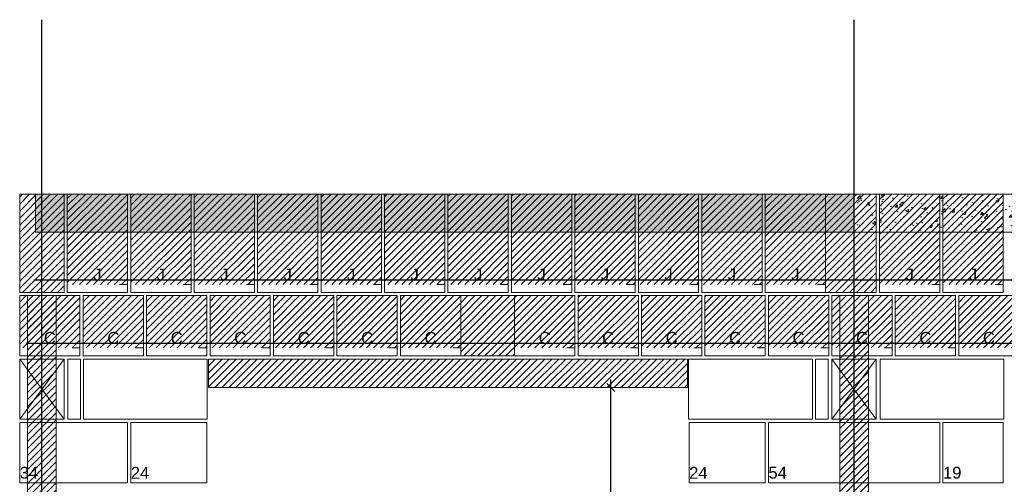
# Model space of a CAD drawing. Header units: millimetres. Extents: x 337 to 624, y -381 to -65.
# Tile 5 of 138: x 350.45 to 362.86, y -337.63 to -331.77. Entities that reach past the tile are written whole.
import ezdxf

# ---------------------------------------------------------------- set-up
doc = ezdxf.new("R2010")
doc.units = ezdxf.units.MM
doc.header["$MEASUREMENT"] = 0
doc.linetypes.add('DOT', pattern=[6.35, 0, -6.35])
doc.layers.get('0').update_dxf_attribs({"lineweight": 5})
for name, color, linetype, lineweight in [('Armadura', 7, 'Continuous', 30), ('Cotas', 7, 'Continuous', 5), ('PA-Ajustes', 8, 'Continuous', 5), ('PA-Graute', 8, 'Continuous', 0), ('PA-Lajes', 7, 'Continuous', 13), ('PE-Contrafiamento compensador', 1, 'Continuous', 5), ('PE-Contrafiamento L', 1, 'Continuous', 13), ('PE-Contrafiamento T', 1, 'Continuous', 5), ('PE-Inteiro', 7, 'Continuous', 5), ('PE-Meio', 1, 'Continuous', 5), ('PE-Meio canaleta', 5, 'Continuous', 5), ('PE-Meio canaleta J alto', 5, 'Continuous', 5), ('PE-Pastilha', 3, 'Continuous', 5)]:
    doc.layers.add(name, color=color, linetype=linetype, lineweight=lineweight)
doc.styles.add('Arial', font='arial.ttf')
doc.dimstyles.new('UM_25.000000', dxfattribs={"dimtxt": 0.18, "dimasz": 0.1, "dimexe": 0.1, "dimexo": 0.2, "dimgap": 0, "dimtad": 1, "dimtih": 1, "dimtoh": 1, "dimdec": 1, "dimlfac": 25, "dimzin": 0, "dimdsep": 46, "dimtxsty": 'Standard', "dimcen": 0.09, "dimdle": 0.1, "dimadec": 1, "dimazin": 2, "dimtfac": 1, "dimtdec": 4, "dimtofl": 0, "dimtmove": 0, "dimatfit": 3, "dimfxl": 1, "dimtolj": 1, "dimarcsym": 0})
pattern_1 = [(50, (353.0532, -441.43872), (0.3586301, -0.0313761), [0.0375, -0.4125]), (355, (353.0532, -441.43872), (-0.0693757, 0.3760961), [0.03, -0.33]), (100.4514, (353.08308, -441.44134), (0.2892547, 0.3447198), [0.0318701, -0.350571]), (46.1842, (353.0532, -441.33872), (0.5336205, -0.0827595), [0.05625, -0.61875]), (96.6356, (353.09766, -441.3456), (0.4673314, 0.487059), [0.0478051, -0.5258565]), (351.1842, (353.0532, -441.3387), (0.467331, 0.4870593), [0.045, -0.495]), (21, (353.1032, -441.36372), (0.2984535, -0.20130945), [0.0375, -0.4125]), (326, (353.1032, -441.36372), (0.1216577, 0.362575), [0.03, -0.33]), (71.4514, (353.12807, -441.3805), (0.4201113, 0.1612652), [0.0318701, -0.350571]), (37.5, (353.0532, -441.43872), (0.00607993, 0.16644693), [0, -0.326, 0, -0.335, 0, -0.33125]), (7.5, (353.0532, -441.43872), (0.13153477, 0.19720586), [0, -0.191, 0, -0.3185, 0, -0.12625]), (327.5, (352.9417, -441.43872), (0.26691122, -0.01127744), [0, -0.125, 0, -0.39, 0, -0.5175]), (317.5, (352.8917, -441.43872), (0.2915931, 0.0500525), [0, -0.1625, 0, -0.259, 0, -0.3675])]
pattern_2 = [(45, (353.053196, -441.438724), (-0.044194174, 0.044194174), [])]

# ---------------------------------------------------------------- blocks, each defined once
blk = doc.blocks.new('_Oblique')
at = {"color": 0, "linetype": 'ByBlock', "lineweight": -2}
blk.add_line((-0.5, -0.5), (0.5, 0.5), dxfattribs=at)
blk = doc.blocks.new('*D505')
at = {"layer": 'Cotas', "color": 0, "lineweight": -2, "transparency": 16777216}
blk.add_line((357.9, -340.545), (357.9, -336.305), dxfattribs=at)
at = {"layer": 'Defpoints', "color": 0, "transparency": 16777216}
for p in [(357.86, -336.405), (357.9, -336.405), (357.86, -340.445)]:
    blk.add_point(p, dxfattribs=at)
at = {"layer": 'Cotas', "color": 0, "lineweight": -2, "transparency": 16777216, "xscale": 0.1, "yscale": 0.1, "zscale": 0.1}
for p, rotation in [((357.9, -336.405), 90), ((357.9, -340.445), 270)]:
    blk.add_blockref('_Oblique', p, dxfattribs=dict(at, rotation=rotation))
at = {"layer": 'Cotas', "transparency": 16777216, "insert": (357.8, -338.425), "char_height": 0.1, "attachment_point": 5, "rotation": 90, "style": 'Arial'}
blk.add_mtext('\\A1;101', dxfattribs=at)

msp = doc.modelspace()

# ---------------------------------------------------------------- hatches: boundary and pattern name
at = {"layer": 'PA-Ajustes', "linetype": 'Continuous'}
h = msp.add_hatch(dxfattribs=at)
h.set_pattern_fill('ANSI31', color=8, scale=0.5, style=0)
h.set_pattern_definition(pattern_2)
h.paths.add_polyline_path([(350.4462, -333.9653), (351.0062, -333.9653), (351.0062, -335.2053), (350.4462, -335.2053)])
h = msp.add_hatch(dxfattribs=at)
h.set_pattern_fill('ANSI31', color=8, scale=0.5, style=0)
h.set_pattern_definition(pattern_2)
h.paths.add_polyline_path([(360.6062, -333.9653), (360.6062, -335.2053), (361.2462, -335.2053), (361.2462, -333.9653)])
h = msp.add_hatch(dxfattribs=at)
h.set_pattern_fill('ANSI31', color=8, scale=0.5, style=0)
h.set_pattern_definition(pattern_2)
h.paths.add_polyline_path([(356.0062, -335.2453), (356.0062, -336.0053), (356.6862, -336.0053), (356.6862, -335.2453)])
h = msp.add_hatch(dxfattribs=at)
h.set_pattern_fill('ANSI31', color=8, scale=0.5, style=0)
h.set_pattern_definition(pattern_2)
h.paths.add_polyline_path([(358.8663, -336.4053), (352.8263, -336.4053), (352.8263, -336.0453), (358.8663, -336.0453)])
at = {"layer": 'PA-Graute', "linetype": 'Continuous'}
h = msp.add_hatch(dxfattribs=at)
h.set_pattern_fill('ANSI31', color=8, scale=0.5, style=0)
h.set_pattern_definition(pattern_2)
h.paths.add_polyline_path([(351.0462, -333.9653), (351.8062, -333.9653), (351.8062, -335.1053), (351.0462, -335.1053)])
h = msp.add_hatch(dxfattribs=at)
h.set_pattern_fill('ANSI31', color=8, scale=0.5, style=0)
h.set_pattern_definition(pattern_2)
h.paths.add_polyline_path([(351.8462, -333.9653), (352.6062, -333.9653), (352.6062, -335.1053), (351.8462, -335.1053)])
h = msp.add_hatch(dxfattribs=at)
h.set_pattern_fill('ANSI31', color=8, scale=0.5, style=0)
h.set_pattern_definition(pattern_2)
h.paths.add_polyline_path([(352.6462, -333.9653), (353.4062, -333.9653), (353.4062, -335.1053), (352.6462, -335.1053)])
h = msp.add_hatch(dxfattribs=at)
h.set_pattern_fill('ANSI31', color=8, scale=0.5, style=0)
h.set_pattern_definition(pattern_2)
h.paths.add_polyline_path([(353.4462, -333.9653), (354.2062, -333.9653), (354.2062, -335.1053), (353.4462, -335.1053)])
h = msp.add_hatch(dxfattribs=at)
h.set_pattern_fill('ANSI31', color=8, scale=0.5, style=0)
h.set_pattern_definition(pattern_2)
h.paths.add_polyline_path([(354.2462, -333.9653), (355.0062, -333.9653), (355.0062, -335.1053), (354.2462, -335.1053)])
h = msp.add_hatch(dxfattribs=at)
h.set_pattern_fill('ANSI31', color=8, scale=0.5, style=0)
h.set_pattern_definition(pattern_2)
h.paths.add_polyline_path([(355.0462, -333.9653), (355.8062, -333.9653), (355.8062, -335.1053), (355.0462, -335.1053)])
h = msp.add_hatch(dxfattribs=at)
h.set_pattern_fill('ANSI31', color=8, scale=0.5, style=0)
h.set_pattern_definition(pattern_2)
h.paths.add_polyline_path([(355.8462, -333.9653), (356.6062, -333.9653), (356.6062, -335.1053), (355.8462, -335.1053)])
h = msp.add_hatch(dxfattribs=at)
h.set_pattern_fill('ANSI31', color=8, scale=0.5, style=0)
h.set_pattern_definition(pattern_2)
h.paths.add_polyline_path([(356.6462, -333.9653), (357.4062, -333.9653), (357.4062, -335.1053), (356.6462, -335.1053)])
h = msp.add_hatch(dxfattribs=at)
h.set_pattern_fill('ANSI31', color=8, scale=0.5, style=0)
h.set_pattern_definition(pattern_2)
h.paths.add_polyline_path([(357.4462, -333.9653), (358.2062, -333.9653), (358.2062, -335.1053), (357.4462, -335.1053)])
h = msp.add_hatch(dxfattribs=at)
h.set_pattern_fill('ANSI31', color=8, scale=0.5, style=0)
h.set_pattern_definition(pattern_2)
h.paths.add_polyline_path([(358.2462, -333.9653), (359.0062, -333.9653), (359.0062, -335.1053), (358.2462, -335.1053)])
h = msp.add_hatch(dxfattribs=at)
h.set_pattern_fill('ANSI31', color=8, scale=0.5, style=0)
h.set_pattern_definition(pattern_2)
h.paths.add_polyline_path([(359.0462, -333.9653), (359.8062, -333.9653), (359.8062, -335.1053), (359.0462, -335.1053)])
h = msp.add_hatch(dxfattribs=at)
h.set_pattern_fill('ANSI31', color=8, scale=0.5, style=0)
h.set_pattern_definition(pattern_2)
h.paths.add_polyline_path([(359.8462, -333.9653), (360.6062, -333.9653), (360.6062, -335.1053), (359.8462, -335.1053)])
h = msp.add_hatch(dxfattribs=at)
h.set_pattern_fill('ANSI31', color=8, scale=0.5, style=0)
h.set_pattern_definition(pattern_2)
h.paths.add_polyline_path([(361.2862, -333.9653), (362.0462, -333.9653), (362.0462, -335.1053), (361.2862, -335.1053)])
h = msp.add_hatch(dxfattribs=at)
h.set_pattern_fill('ANSI31', color=8, scale=0.5, style=0)
h.set_pattern_definition(pattern_2)
h.paths.add_polyline_path([(362.0862, -333.9653), (362.8462, -333.9653), (362.8462, -335.1053), (362.0862, -335.1053)])
h = msp.add_hatch(dxfattribs=at)
h.set_pattern_fill('ANSI31', color=8, scale=0.5, style=0)
h.set_pattern_definition(pattern_2)
h.paths.add_polyline_path([(350.4462, -335.2453), (351.2062, -335.2453), (351.2062, -335.9053), (350.4462, -335.9053)])
h = msp.add_hatch(dxfattribs=at)
h.set_pattern_fill('ANSI31', color=8, scale=0.5, style=0)
h.set_pattern_definition(pattern_2)
h.paths.add_polyline_path([(350.5462, -335.2453), (350.9062, -335.2453), (350.9062, -344.8053), (350.5462, -344.8053)])
h = msp.add_hatch(dxfattribs=at)
h.set_pattern_fill('ANSI31', color=8, scale=0.5, style=0)
h.set_pattern_definition(pattern_2)
h.paths.add_polyline_path([(351.2462, -335.2453), (352.0062, -335.2453), (352.0062, -335.9053), (351.2462, -335.9053)])
h = msp.add_hatch(dxfattribs=at)
h.set_pattern_fill('ANSI31', color=8, scale=0.5, style=0)
h.set_pattern_definition(pattern_2)
h.paths.add_polyline_path([(352.0462, -335.2453), (352.8062, -335.2453), (352.8062, -335.9053), (352.0462, -335.9053)])
h = msp.add_hatch(dxfattribs=at)
h.set_pattern_fill('ANSI31', color=8, scale=0.5, style=0)
h.set_pattern_definition(pattern_2)
h.paths.add_polyline_path([(352.8462, -335.2453), (353.6062, -335.2453), (353.6062, -335.9053), (352.8462, -335.9053)])
h = msp.add_hatch(dxfattribs=at)
h.set_pattern_fill('ANSI31', color=8, scale=0.5, style=0)
h.set_pattern_definition(pattern_2)
h.paths.add_polyline_path([(353.6462, -335.2453), (354.4062, -335.2453), (354.4062, -335.9053), (353.6462, -335.9053)])
h = msp.add_hatch(dxfattribs=at)
h.set_pattern_fill('ANSI31', color=8, scale=0.5, style=0)
h.set_pattern_definition(pattern_2)
h.paths.add_polyline_path([(354.4462, -335.2453), (355.2062, -335.2453), (355.2062, -335.9053), (354.4462, -335.9053)])
h = msp.add_hatch(dxfattribs=at)
h.set_pattern_fill('ANSI31', color=8, scale=0.5, style=0)
h.set_pattern_definition(pattern_2)
h.paths.add_polyline_path([(355.2462, -335.2453), (356.0062, -335.2453), (356.0062, -335.9053), (355.2462, -335.9053)])
h = msp.add_hatch(dxfattribs=at)
h.set_pattern_fill('ANSI31', color=8, scale=0.5, style=0)
h.set_pattern_definition(pattern_2)
h.paths.add_polyline_path([(356.6862, -335.2453), (357.4462, -335.2453), (357.4462, -335.9053), (356.6862, -335.9053)])
h = msp.add_hatch(dxfattribs=at)
h.set_pattern_fill('ANSI31', color=8, scale=0.5, style=0)
h.set_pattern_definition(pattern_2)
h.paths.add_polyline_path([(357.4862, -335.2453), (358.2462, -335.2453), (358.2462, -335.9053), (357.4862, -335.9053)])
h = msp.add_hatch(dxfattribs=at)
h.set_pattern_fill('ANSI31', color=8, scale=0.5, style=0)
h.set_pattern_definition(pattern_2)
h.paths.add_polyline_path([(358.2862, -335.2453), (359.0462, -335.2453), (359.0462, -335.9053), (358.2862, -335.9053)])
h = msp.add_hatch(dxfattribs=at)
h.set_pattern_fill('ANSI31', color=8, scale=0.5, style=0)
h.set_pattern_definition(pattern_2)
h.paths.add_polyline_path([(359.0862, -335.2453), (359.8462, -335.2453), (359.8462, -335.9053), (359.0862, -335.9053)])
h = msp.add_hatch(dxfattribs=at)
h.set_pattern_fill('ANSI31', color=8, scale=0.5, style=0)
h.set_pattern_definition(pattern_2)
h.paths.add_polyline_path([(359.8862, -335.2453), (360.6462, -335.2453), (360.6462, -335.9053), (359.8862, -335.9053)])
h = msp.add_hatch(dxfattribs=at)
h.set_pattern_fill('ANSI31', color=8, scale=0.5, style=0)
h.set_pattern_definition(pattern_2)
h.paths.add_polyline_path([(360.6862, -335.2453), (361.4462, -335.2453), (361.4462, -335.9053), (360.6862, -335.9053)])
h = msp.add_hatch(dxfattribs=at)
h.set_pattern_fill('ANSI31', color=8, scale=0.5, style=0)
h.set_pattern_definition(pattern_2)
h.paths.add_polyline_path([(360.7862, -335.2453), (361.1462, -335.2453), (361.1462, -344.8053), (360.7862, -344.8053)])
h = msp.add_hatch(dxfattribs=at)
h.set_pattern_fill('ANSI31', color=8, scale=0.5, style=0)
h.set_pattern_definition(pattern_2)
h.paths.add_polyline_path([(361.4862, -335.2453), (362.2462, -335.2453), (362.2462, -335.9053), (361.4862, -335.9053)])
h = msp.add_hatch(dxfattribs=at)
h.set_pattern_fill('ANSI31', color=8, scale=0.5, style=0)
h.set_pattern_definition(pattern_2)
h.paths.add_polyline_path([(362.2862, -335.2453), (363.0462, -335.2453), (363.0462, -335.9053), (362.2862, -335.9053)])
at = {"layer": 'PA-Lajes', "linetype": 'Continuous'}
h = msp.add_hatch(dxfattribs=at)
h.set_pattern_fill('AR-CONC', scale=0.05, style=0)
h.set_pattern_definition(pattern_1)
h.paths.add_polyline_path([(350.6462, -334.4453), (360.9662, -334.4453), (360.9662, -333.9653), (350.6462, -333.9653)])
h = msp.add_hatch(dxfattribs=at)
h.set_pattern_fill('AR-CONC', scale=0.05, style=0)
h.set_pattern_definition(pattern_1)
h.paths.add_polyline_path([(360.9662, -334.4453), (368.0062, -334.4453), (368.0062, -333.9653), (360.9662, -333.9653)])

# ---------------------------------------------------------------- linework, layer by layer
at = {"layer": 'Armadura'}
for p, q in [((350.6262, -335.0453), (378.3466, -335.0453)), ((350.5262, -335.8453), (378.4466, -335.8453))]:
    msp.add_line(p, q, dxfattribs=at)
for points in [[(350.7262, -344.8453), (350.7262, -331.7653)], [(360.9662, -344.8453), (360.9662, -331.7653)]]:
    msp.add_lwpolyline(points, dxfattribs=at)
at = {"layer": 'PA-Ajustes', "linetype": 'Continuous'}
for points in [[(350.4462, -333.9653), (351.0062, -333.9653), (351.0062, -335.2053), (350.4462, -335.2053)], [(360.6062, -333.9653), (360.6062, -335.2053), (361.2462, -335.2053), (361.2462, -333.9653)], [(356.0062, -335.2453), (356.0062, -336.0053), (356.6862, -336.0053), (356.6862, -335.2453)], [(358.8663, -336.4053), (352.8263, -336.4053), (352.8263, -336.0453), (358.8663, -336.0453)]]:
    msp.add_lwpolyline(points, close=True, dxfattribs=at)
at = {"layer": 'PA-Graute', "color": 8, "linetype": 'Continuous'}
for points in [[(350.5462, -335.2453), (350.9062, -335.2453), (350.9062, -344.8053), (350.5462, -344.8053)], [(360.7862, -335.2453), (361.1462, -335.2453), (361.1462, -344.8053), (360.7862, -344.8053)]]:
    msp.add_lwpolyline(points, close=True, dxfattribs=at)
at = {"layer": 'PA-Lajes'}
for points in [[(350.6462, -334.4453), (360.9662, -334.4453), (360.9662, -333.9653), (350.6462, -333.9653)], [(360.9662, -334.4453), (368.0062, -334.4453), (368.0062, -333.9653), (360.9662, -333.9653)]]:
    msp.add_lwpolyline(points, close=True, dxfattribs=at)
at = {"layer": 'PE-Contrafiamento compensador', "linetype": 'Continuous'}
for p, q in [((351.8462, -336.8453), (352.8062, -336.8453)), ((351.8462, -337.6053), (351.8462, -336.8453)), ((352.8062, -336.8453), (352.8062, -337.6053)), ((358.8862, -336.8453), (359.8462, -336.8453)), ((358.8862, -337.6053), (358.8862, -336.8453)), ((359.8462, -336.8453), (359.8462, -337.6053)), ((352.8062, -337.6053), (351.8462, -337.6053)), ((359.8462, -337.6053), (358.8862, -337.6053))]:
    msp.add_line(p, q, dxfattribs=at)
at = {"layer": 'PE-Contrafiamento L', "linetype": 'Continuous'}
for p, q in [((350.4462, -336.8053), (350.4462, -336.0453)), ((350.4462, -336.0453), (351.0062, -336.0453)), ((351.0062, -336.0453), (350.4462, -336.8053)), ((351.0062, -336.8053), (350.4462, -336.0453)), ((350.4462, -336.0453), (351.0062, -336.0453)), ((351.0062, -336.0453), (351.0062, -336.8053)), ((360.6862, -336.0453), (361.2462, -336.0453)), ((360.6862, -336.8053), (361.2462, -336.0453)), ((361.2462, -336.0453), (360.6862, -336.0453)), ((360.6862, -336.0453), (361.2462, -336.8053)), ((360.6862, -336.8053), (360.6862, -336.0453)), ((361.2462, -336.0453), (361.2462, -336.8053)), ((351.0062, -336.8053), (350.4462, -336.8053)), ((350.4462, -336.8053), (351.0062, -336.8053)), ((350.4462, -336.8453), (351.8062, -336.8453)), ((350.4462, -337.6053), (350.4462, -336.8453)), ((351.8062, -336.8453), (351.8062, -337.6053)), ((361.2462, -336.8053), (360.6862, -336.8053)), ((361.2462, -336.8053), (360.6862, -336.8053)), ((351.8062, -337.6053), (350.4462, -337.6053))]:
    msp.add_line(p, q, dxfattribs=at)
at = {"layer": 'PE-Contrafiamento T', "linetype": 'Continuous'}
for p, q in [((359.8862, -337.6053), (359.8862, -336.8453)), ((359.8862, -336.8453), (362.0462, -336.8453)), ((362.0462, -336.8453), (362.0462, -337.6053)), ((362.0462, -337.6053), (359.8862, -337.6053))]:
    msp.add_line(p, q, dxfattribs=at)
at = {"layer": 'PE-Inteiro', "linetype": 'Continuous'}
for p, q in [((351.2519, -336.0453), (352.8119, -336.0453)), ((351.2519, -336.8053), (351.2519, -336.0453)), ((352.8119, -336.0453), (352.8119, -336.8053)), ((358.8805, -336.0453), (360.4405, -336.0453)), ((358.8805, -336.8053), (358.8805, -336.0453)), ((360.4405, -336.0453), (360.4405, -336.8053)), ((361.2942, -336.0453), (362.8542, -336.0453)), ((361.2942, -336.8053), (361.2942, -336.0453)), ((362.8542, -336.0453), (362.8542, -336.8053)), ((352.8119, -336.8053), (351.2519, -336.8053)), ((360.4405, -336.8053), (358.8805, -336.8053)), ((362.8542, -336.8053), (361.2942, -336.8053))]:
    msp.add_line(p, q, dxfattribs=at)
at = {"layer": 'PE-Meio', "linetype": 'Continuous'}
for p, q in [((362.0862, -336.8453), (362.8462, -336.8453)), ((362.0862, -337.6053), (362.0862, -336.8453)), ((362.8462, -336.8453), (362.8462, -337.6053)), ((362.8462, -337.6053), (362.0862, -337.6053))]:
    msp.add_line(p, q, dxfattribs=at)
at = {"layer": 'PE-Meio canaleta', "linetype": 'Continuous'}
for p, q in [((350.4462, -335.2453), (351.2062, -335.2453)), ((350.4462, -336.0053), (350.4462, -335.2453)), ((351.2062, -335.2453), (351.2062, -336.0053)), ((351.2462, -335.2453), (352.0062, -335.2453)), ((351.2462, -336.0053), (351.2462, -335.2453)), ((352.0062, -335.2453), (352.0062, -336.0053)), ((352.0462, -335.2453), (352.8062, -335.2453)), ((352.0462, -336.0053), (352.0462, -335.2453)), ((352.8062, -335.2453), (352.8062, -336.0053)), ((352.8462, -335.2453), (353.6062, -335.2453)), ((352.8462, -336.0053), (352.8462, -335.2453)), ((353.6062, -335.2453), (353.6062, -336.0053)), ((353.6462, -335.2453), (354.4062, -335.2453)), ((353.6462, -336.0053), (353.6462, -335.2453)), ((354.4062, -335.2453), (354.4062, -336.0053)), ((354.4462, -335.2453), (355.2062, -335.2453)), ((354.4462, -336.0053), (354.4462, -335.2453)), ((355.2062, -335.2453), (355.2062, -336.0053)), ((355.2462, -335.2453), (356.0062, -335.2453)), ((355.2462, -336.0053), (355.2462, -335.2453)), ((356.0062, -335.2453), (356.0062, -336.0053)), ((356.6862, -335.2453), (357.4462, -335.2453)), ((356.6862, -336.0053), (356.6862, -335.2453)), ((357.4462, -335.2453), (357.4462, -336.0053)), ((357.4862, -335.2453), (358.2462, -335.2453)), ((357.4862, -336.0053), (357.4862, -335.2453)), ((358.2462, -335.2453), (358.2462, -336.0053)), ((358.2862, -335.2453), (359.0462, -335.2453)), ((358.2862, -336.0053), (358.2862, -335.2453)), ((359.0462, -335.2453), (359.0462, -336.0053)), ((359.0862, -335.2453), (359.8462, -335.2453)), ((359.0862, -336.0053), (359.0862, -335.2453)), ((359.8462, -335.2453), (359.8462, -336.0053)), ((359.8862, -335.2453), (360.6462, -335.2453)), ((359.8862, -336.0053), (359.8862, -335.2453)), ((360.6462, -335.2453), (360.6462, -336.0053)), ((360.6862, -335.2453), (361.4462, -335.2453)), ((360.6862, -336.0053), (360.6862, -335.2453)), ((361.4462, -335.2453), (361.4462, -336.0053)), ((361.4862, -335.2453), (362.2462, -335.2453)), ((361.4862, -336.0053), (361.4862, -335.2453)), ((362.2462, -335.2453), (362.2462, -336.0053)), ((362.2862, -335.2453), (363.0462, -335.2453)), ((362.2862, -336.0053), (362.2862, -335.2453)), ((351.2062, -336.0053), (350.4462, -336.0053)), ((352.0062, -336.0053), (351.2462, -336.0053)), ((352.8062, -336.0053), (352.0462, -336.0053)), ((353.6062, -336.0053), (352.8462, -336.0053)), ((354.4062, -336.0053), (353.6462, -336.0053)), ((355.2062, -336.0053), (354.4462, -336.0053)), ((356.0062, -336.0053), (355.2462, -336.0053)), ((357.4462, -336.0053), (356.6862, -336.0053)), ((358.2462, -336.0053), (357.4862, -336.0053)), ((359.0462, -336.0053), (358.2862, -336.0053)), ((359.8462, -336.0053), (359.0862, -336.0053)), ((360.6462, -336.0053), (359.8862, -336.0053)), ((361.4462, -336.0053), (360.6862, -336.0053)), ((362.2462, -336.0053), (361.4862, -336.0053)), ((363.0462, -336.0053), (362.2862, -336.0053))]:
    msp.add_line(p, q, dxfattribs=at)
at = {"layer": 'PE-Meio canaleta', "color": 5, "linetype": 'DOT', "lineweight": 5}
for p, q in [((350.4462, -335.2453), (351.2062, -335.2453)), ((350.4462, -335.9053), (350.4462, -335.2453)), ((351.2062, -335.2453), (351.2062, -335.9053)), ((351.2462, -335.2453), (352.0062, -335.2453)), ((351.2462, -335.9053), (351.2462, -335.2453)), ((352.0062, -335.2453), (352.0062, -335.9053)), ((352.0462, -335.2453), (352.8062, -335.2453)), ((352.0462, -335.9053), (352.0462, -335.2453)), ((352.8062, -335.2453), (352.8062, -335.9053)), ((352.8462, -335.2453), (353.6062, -335.2453)), ((352.8462, -335.9053), (352.8462, -335.2453)), ((353.6062, -335.2453), (353.6062, -335.9053)), ((353.6462, -335.2453), (354.4062, -335.2453)), ((353.6462, -335.9053), (353.6462, -335.2453)), ((354.4062, -335.2453), (354.4062, -335.9053)), ((354.4462, -335.2453), (355.2062, -335.2453)), ((354.4462, -335.9053), (354.4462, -335.2453)), ((355.2062, -335.2453), (355.2062, -335.9053)), ((355.2462, -335.2453), (356.0062, -335.2453)), ((355.2462, -335.9053), (355.2462, -335.2453)), ((356.0062, -335.2453), (356.0062, -335.9053)), ((356.6862, -335.2453), (357.4462, -335.2453)), ((356.6862, -335.9053), (356.6862, -335.2453)), ((357.4462, -335.2453), (357.4462, -335.9053)), ((357.4862, -335.2453), (358.2462, -335.2453)), ((357.4862, -335.9053), (357.4862, -335.2453)), ((358.2462, -335.2453), (358.2462, -335.9053)), ((358.2862, -335.2453), (359.0462, -335.2453)), ((358.2862, -335.9053), (358.2862, -335.2453)), ((359.0462, -335.2453), (359.0462, -335.9053)), ((359.0862, -335.2453), (359.8462, -335.2453)), ((359.0862, -335.9053), (359.0862, -335.2453)), ((359.8462, -335.2453), (359.8462, -335.9053)), ((359.8862, -335.2453), (360.6462, -335.2453)), ((359.8862, -335.9053), (359.8862, -335.2453)), ((360.6462, -335.2453), (360.6462, -335.9053)), ((360.6862, -335.2453), (361.4462, -335.2453)), ((360.6862, -335.9053), (360.6862, -335.2453)), ((361.4462, -335.2453), (361.4462, -335.9053)), ((361.4862, -335.2453), (362.2462, -335.2453)), ((361.4862, -335.9053), (361.4862, -335.2453)), ((362.2462, -335.2453), (362.2462, -335.9053)), ((362.2862, -335.2453), (363.0462, -335.2453)), ((362.2862, -335.9053), (362.2862, -335.2453)), ((351.2062, -335.9053), (350.4462, -335.9053)), ((352.0062, -335.9053), (351.2462, -335.9053)), ((352.8062, -335.9053), (352.0462, -335.9053)), ((353.6062, -335.9053), (352.8462, -335.9053)), ((354.4062, -335.9053), (353.6462, -335.9053)), ((355.2062, -335.9053), (354.4462, -335.9053)), ((356.0062, -335.9053), (355.2462, -335.9053)), ((357.4462, -335.9053), (356.6862, -335.9053)), ((358.2462, -335.9053), (357.4862, -335.9053)), ((359.0462, -335.9053), (358.2862, -335.9053)), ((359.8462, -335.9053), (359.0862, -335.9053)), ((360.6462, -335.9053), (359.8862, -335.9053)), ((361.4462, -335.9053), (360.6862, -335.9053)), ((362.2462, -335.9053), (361.4862, -335.9053)), ((363.0462, -335.9053), (362.2862, -335.9053))]:
    msp.add_line(p, q, dxfattribs=at)
at = {"layer": 'PE-Meio canaleta J alto', "linetype": 'Continuous'}
for p, q in [((351.0462, -333.9653), (351.8062, -333.9653)), ((351.0462, -335.2053), (351.0462, -333.9653)), ((351.8062, -333.9653), (351.8062, -335.2053)), ((351.8462, -333.9653), (352.6062, -333.9653)), ((351.8462, -335.2053), (351.8462, -333.9653)), ((352.6062, -333.9653), (352.6062, -335.2053)), ((352.6462, -333.9653), (353.4062, -333.9653)), ((352.6462, -335.2053), (352.6462, -333.9653)), ((353.4062, -333.9653), (353.4062, -335.2053)), ((353.4462, -333.9653), (354.2062, -333.9653)), ((353.4462, -335.2053), (353.4462, -333.9653)), ((354.2062, -333.9653), (354.2062, -335.2053)), ((354.2462, -333.9653), (355.0062, -333.9653)), ((354.2462, -335.2053), (354.2462, -333.9653)), ((355.0062, -333.9653), (355.0062, -335.2053)), ((355.0462, -333.9653), (355.8062, -333.9653)), ((355.0462, -335.2053), (355.0462, -333.9653)), ((355.8062, -333.9653), (355.8062, -335.2053)), ((355.8462, -333.9653), (356.6062, -333.9653)), ((355.8462, -335.2053), (355.8462, -333.9653)), ((356.6062, -333.9653), (356.6062, -335.2053)), ((356.6462, -333.9653), (357.4062, -333.9653)), ((356.6462, -335.2053), (356.6462, -333.9653)), ((357.4062, -333.9653), (357.4062, -335.2053)), ((357.4462, -333.9653), (358.2062, -333.9653)), ((357.4462, -335.2053), (357.4462, -333.9653)), ((358.2062, -333.9653), (358.2062, -335.2053)), ((358.2462, -333.9653), (359.0062, -333.9653)), ((358.2462, -335.2053), (358.2462, -333.9653)), ((359.0062, -333.9653), (359.0062, -335.2053)), ((359.0462, -333.9653), (359.8062, -333.9653)), ((359.0462, -335.2053), (359.0462, -333.9653)), ((359.8062, -333.9653), (359.8062, -335.2053)), ((359.8462, -333.9653), (360.6062, -333.9653)), ((359.8462, -335.2053), (359.8462, -333.9653)), ((360.6062, -333.9653), (360.6062, -335.2053)), ((361.2862, -333.9653), (362.0462, -333.9653)), ((361.2862, -335.2053), (361.2862, -333.9653)), ((362.0462, -333.9653), (362.0462, -335.2053)), ((362.0862, -333.9653), (362.8462, -333.9653)), ((362.0862, -335.2053), (362.0862, -333.9653)), ((362.8462, -333.9653), (362.8462, -335.2053)), ((351.8062, -335.2053), (351.0462, -335.2053)), ((352.6062, -335.2053), (351.8462, -335.2053)), ((353.4062, -335.2053), (352.6462, -335.2053)), ((354.2062, -335.2053), (353.4462, -335.2053)), ((355.0062, -335.2053), (354.2462, -335.2053)), ((355.8062, -335.2053), (355.0462, -335.2053)), ((356.6062, -335.2053), (355.8462, -335.2053)), ((357.4062, -335.2053), (356.6462, -335.2053)), ((358.2062, -335.2053), (357.4462, -335.2053)), ((359.0062, -335.2053), (358.2462, -335.2053)), ((359.8062, -335.2053), (359.0462, -335.2053)), ((360.6062, -335.2053), (359.8462, -335.2053)), ((362.0462, -335.2053), (361.2862, -335.2053)), ((362.8462, -335.2053), (362.0862, -335.2053))]:
    msp.add_line(p, q, dxfattribs=at)
at = {"layer": 'PE-Meio canaleta J alto', "color": 5, "linetype": 'DOT', "lineweight": 5}
for p, q in [((351.0462, -333.9653), (351.8062, -333.9653)), ((351.0462, -335.1053), (351.0462, -333.9653)), ((351.8062, -333.9653), (351.8062, -335.1053)), ((351.8462, -333.9653), (352.6062, -333.9653)), ((351.8462, -335.1053), (351.8462, -333.9653)), ((352.6062, -333.9653), (352.6062, -335.1053)), ((352.6462, -333.9653), (353.4062, -333.9653)), ((352.6462, -335.1053), (352.6462, -333.9653)), ((353.4062, -333.9653), (353.4062, -335.1053)), ((353.4462, -333.9653), (354.2062, -333.9653)), ((353.4462, -335.1053), (353.4462, -333.9653)), ((354.2062, -333.9653), (354.2062, -335.1053)), ((354.2462, -333.9653), (355.0062, -333.9653)), ((354.2462, -335.1053), (354.2462, -333.9653)), ((355.0062, -333.9653), (355.0062, -335.1053)), ((355.0462, -333.9653), (355.8062, -333.9653)), ((355.0462, -335.1053), (355.0462, -333.9653)), ((355.8062, -333.9653), (355.8062, -335.1053)), ((355.8462, -333.9653), (356.6062, -333.9653)), ((355.8462, -335.1053), (355.8462, -333.9653)), ((356.6062, -333.9653), (356.6062, -335.1053)), ((356.6462, -333.9653), (357.4062, -333.9653)), ((356.6462, -335.1053), (356.6462, -333.9653)), ((357.4062, -333.9653), (357.4062, -335.1053)), ((357.4462, -333.9653), (358.2062, -333.9653)), ((357.4462, -335.1053), (357.4462, -333.9653)), ((358.2062, -333.9653), (358.2062, -335.1053)), ((358.2462, -333.9653), (359.0062, -333.9653)), ((358.2462, -335.1053), (358.2462, -333.9653)), ((359.0062, -333.9653), (359.0062, -335.1053)), ((359.0462, -333.9653), (359.8062, -333.9653)), ((359.0462, -335.1053), (359.0462, -333.9653)), ((359.8062, -333.9653), (359.8062, -335.1053)), ((359.8462, -333.9653), (360.6062, -333.9653)), ((359.8462, -335.1053), (359.8462, -333.9653)), ((360.6062, -333.9653), (360.6062, -335.1053)), ((361.2862, -333.9653), (362.0462, -333.9653)), ((361.2862, -335.1053), (361.2862, -333.9653)), ((362.0462, -333.9653), (362.0462, -335.1053)), ((362.0862, -333.9653), (362.8462, -333.9653)), ((362.0862, -335.1053), (362.0862, -333.9653)), ((362.8462, -333.9653), (362.8462, -335.1053)), ((351.8062, -335.1053), (351.0462, -335.1053)), ((352.6062, -335.1053), (351.8462, -335.1053)), ((353.4062, -335.1053), (352.6462, -335.1053)), ((354.2062, -335.1053), (353.4462, -335.1053)), ((355.0062, -335.1053), (354.2462, -335.1053)), ((355.8062, -335.1053), (355.0462, -335.1053)), ((356.6062, -335.1053), (355.8462, -335.1053)), ((357.4062, -335.1053), (356.6462, -335.1053)), ((358.2062, -335.1053), (357.4462, -335.1053)), ((359.0062, -335.1053), (358.2462, -335.1053)), ((359.8062, -335.1053), (359.0462, -335.1053)), ((360.6062, -335.1053), (359.8462, -335.1053)), ((362.0462, -335.1053), (361.2862, -335.1053)), ((362.8462, -335.1053), (362.0862, -335.1053))]:
    msp.add_line(p, q, dxfattribs=at)
at = {"layer": 'PE-Meio canaleta J alto', "linetype": 'Continuous', "lineweight": 5}
for p, q in [((351.8062, -334.4453), (351.0462, -334.4453)), ((352.6062, -334.4453), (351.8462, -334.4453)), ((353.4062, -334.4453), (352.6462, -334.4453)), ((354.2062, -334.4453), (353.4462, -334.4453)), ((355.0062, -334.4453), (354.2462, -334.4453)), ((355.8062, -334.4453), (355.0462, -334.4453)), ((356.6062, -334.4453), (355.8462, -334.4453)), ((357.4062, -334.4453), (356.6462, -334.4453)), ((358.2062, -334.4453), (357.4462, -334.4453)), ((359.0062, -334.4453), (358.2462, -334.4453)), ((359.8062, -334.4453), (359.0462, -334.4453)), ((360.6062, -334.4453), (359.8462, -334.4453)), ((362.0462, -334.4453), (361.2862, -334.4453)), ((362.8462, -334.4453), (362.0862, -334.4453))]:
    msp.add_line(p, q, dxfattribs=at)
at = {"layer": 'PE-Pastilha', "linetype": 'Continuous'}
for p, q in [((351.0519, -336.0453), (351.2119, -336.0453)), ((351.0519, -336.8053), (351.0519, -336.0453)), ((351.2119, -336.0453), (351.2119, -336.8053)), ((360.4805, -336.0453), (360.6405, -336.0453)), ((360.4805, -336.8053), (360.4805, -336.0453)), ((360.6405, -336.0453), (360.6405, -336.8053)), ((351.2119, -336.8053), (351.0519, -336.8053)), ((360.6405, -336.8053), (360.4805, -336.8053))]:
    msp.add_line(p, q, dxfattribs=at)

# ---------------------------------------------------------------- texts
at = {"layer": 'PE-Contrafiamento compensador', "char_height": 0.15, "width": 0.467606, "attachment_point": 7, "line_spacing_factor": 0.9, "style": 'Arial'}
for insert in [(351.8466, -337.5558), (358.8866, -337.5558)]:
    msp.add_mtext('24', dxfattribs=dict(at, insert=insert))
at = {"layer": 'PE-Contrafiamento L', "insert": (350.4466, -337.5558), "char_height": 0.15, "width": 0.467606, "attachment_point": 7, "line_spacing_factor": 0.9, "style": 'Arial'}
msp.add_mtext('34', dxfattribs=at)
at = {"layer": 'PE-Contrafiamento T', "insert": (359.8866, -337.5558), "char_height": 0.15, "width": 0.467606, "attachment_point": 7, "line_spacing_factor": 0.9, "style": 'Arial'}
msp.add_mtext('54', dxfattribs=at)
at = {"layer": 'PE-Meio', "insert": (362.0866, -337.5558), "char_height": 0.15, "width": 0.467606, "attachment_point": 7, "line_spacing_factor": 0.9, "style": 'Arial'}
msp.add_mtext('19', dxfattribs=at)
at = {"layer": 'PE-Meio canaleta', "char_height": 0.15, "width": 0.304344, "attachment_point": 8, "line_spacing_factor": 0.9, "style": 'Arial'}
for insert in [(350.8262, -335.8558), (351.6262, -335.8558), (352.4262, -335.8558), (353.2262, -335.8558), (354.0262, -335.8558), (354.8262, -335.8558), (355.6262, -335.8558), (357.0662, -335.8558), (357.8662, -335.8558), (358.6662, -335.8558), (359.4662, -335.8558), (360.2662, -335.8558), (361.0662, -335.8558), (361.8662, -335.8558), (362.6662, -335.8558)]:
    msp.add_mtext('C', dxfattribs=dict(at, insert=insert))
at = {"layer": 'PE-Meio canaleta J alto', "char_height": 0.15, "width": 0.21128, "attachment_point": 8, "line_spacing_factor": 0.9, "style": 'Arial'}
for insert in [(351.4262, -335.0558), (352.2262, -335.0558), (353.0262, -335.0558), (353.8262, -335.0558), (354.6262, -335.0558), (355.4262, -335.0558), (356.2262, -335.0558), (357.0262, -335.0558), (357.8262, -335.0558), (358.6262, -335.0558), (359.4262, -335.0558), (360.2262, -335.0558), (361.6662, -335.0558), (362.4662, -335.0558)]:
    msp.add_mtext('J', dxfattribs=dict(at, insert=insert))

# ---------------------------------------------------------------- dimensions: what is measured, and where the dimension line sits
at = {"layer": 'Cotas'}
dim = msp.add_linear_dim(base=(357.8996, -336.4053), p1=(357.8596, -340.4453), p2=(357.8596, -336.4053), angle=90, dimstyle='UM_25.000000', override={"dimtxt": 0.1, "dimasz": 0.1, "dimexe": 0.1, "dimexo": 0.1, "dimtad": 1, "dimtih": 0, "dimtoh": 0, "dimdec": 1, "dimlfac": 25, "dimzin": 8, "dimtxsty": 'Arial', "dimblk": 'Oblique', "dimblk1": 'Oblique', "dimblk2": 'Oblique', "dimsah": 1, "dimdle": 0.1, "dimse1": 1, "dimse2": 1, "dimclrt": 256, "dimadec": 1, "dimazin": 3, "dimtmove": 2, "dimldrblk": 'Oblique'}, dxfattribs=at)
dim.commit()
dim.dimension.update_dxf_attribs({"geometry": '*D505', "text_midpoint": (357.7996, -338.4253), "dimtype": 160, "text_rotation": 90})

doc.saveas('drawing.dxf')
